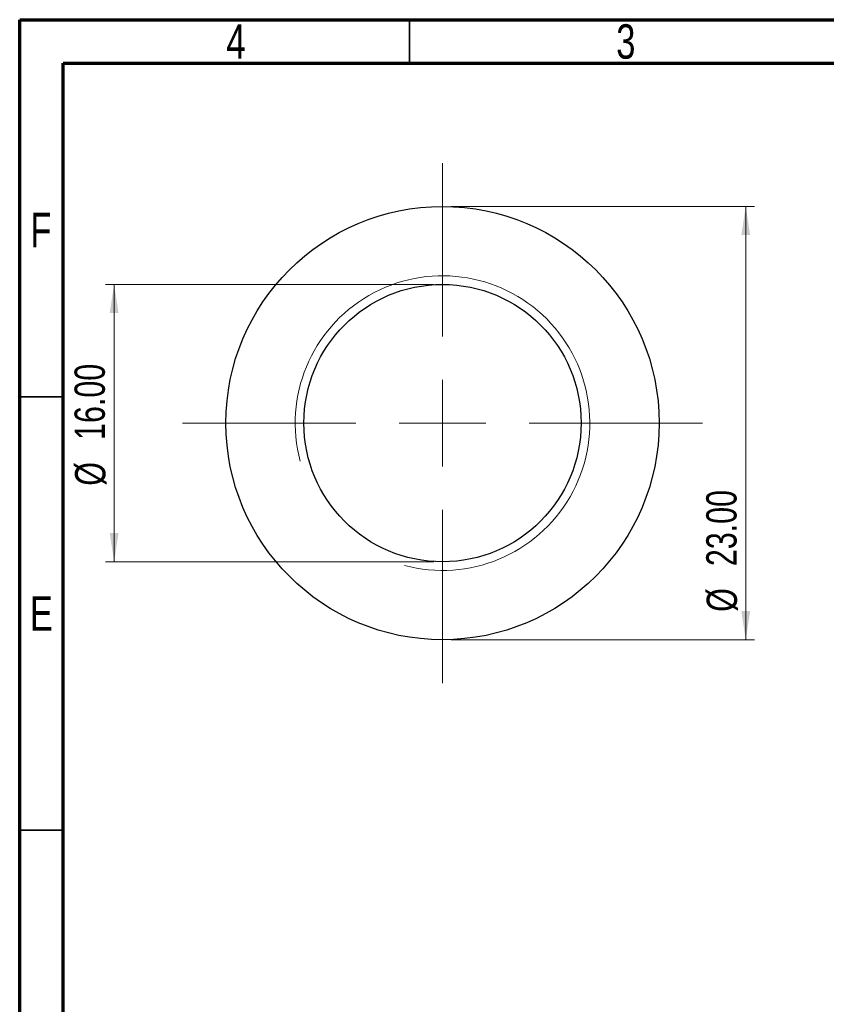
# Model space of a CAD drawing. Header units: millimetres. Extents: x 0 to 205, y 0 to 292.
# Tile 4 of 11: x 15 to 108, y 178 to 292. Entities that reach past the tile are written whole.
import ezdxf

# ---------------------------------------------------------------- set-up
doc = ezdxf.new("R2010")
doc.units = ezdxf.units.MM
doc.styles.add('SLDTEXTSTYLE0', font='TXT', dxfattribs={"width": 0.75})
doc.dimstyles.new('SLDDIMSTYLE0', dxfattribs={"dimtxt": 3.5, "dimasz": 3.302, "dimexe": 0, "dimexo": 0.0625, "dimgap": 0.875, "dimtad": 1, "dimlfac": 0.5, "dimrnd": 1e-09, "dimzin": 4, "dimdsep": 46, "dimtxsty": 'SLDTEXTSTYLE0', "dimsah": 1, "dimcen": 0.09, "dimadec": 0, "dimazin": 1, "dimtfac": 1, "dimtmove": 0, "dimatfit": 0, "dimfxl": 1, "dimfrac": 2, "dimtolj": 1, "dimtzin": 12, "dimarcsym": 0})
doc.dimstyles.new('SLDDIMSTYLE1', dxfattribs={"dimtxt": 3.5, "dimasz": 3.302, "dimexe": 0, "dimexo": 0.0625, "dimgap": 0.875, "dimtad": 1, "dimlfac": 0.5, "dimrnd": 1e-09, "dimzin": 12, "dimdsep": 46, "dimtxsty": 'SLDTEXTSTYLE0', "dimsah": 1, "dimcen": 0.09, "dimadec": 0, "dimazin": 3, "dimtfac": 1, "dimtofl": 0, "dimtmove": 0, "dimatfit": 3, "dimfxl": 1, "dimfrac": 2, "dimtolj": 1, "dimtzin": 12, "dimarcsym": 0})

# ---------------------------------------------------------------- blocks, each defined once
blk = doc.blocks.new('_D')
at = {"color": 7, "linetype": 'Continuous', "lineweight": 0}
for p, q in [((62.8, 261.45), (24.9, 261.45)), ((25.9, 261.45), (25.9, 229.45)), ((62.8, 229.45), (24.9, 229.45))]:
    blk.add_line(p, q, dxfattribs=at)
at = {"color": 7, "linetype": 'Continuous', "lineweight": 18}
for points in [[(25.9, 261.45), (25.39, 258.15), (26.41, 258.15)], [(25.9, 229.45), (26.41, 232.76), (25.39, 232.76)]]:
    blk.add_solid(points, dxfattribs=at)
at = {"color": 7, "linetype": 'Continuous', "lineweight": 18, "char_height": 3.5, "attachment_point": 1, "rotation": 90, "style": 'SLDTEXTSTYLE0'}
for s, insert in [('16.00', (21.33, 243.51)), ('%%c', (21.39, 238.23))]:
    blk.add_mtext(s, dxfattribs=dict(at, insert=insert))
blk = doc.blocks.new('_D_1')
at = {"color": 7, "linetype": 'Continuous', "lineweight": 0}
for p, q in [((64.8, 270.45), (99.8, 270.45)), ((98.8, 270.45), (98.8, 220.45)), ((64.8, 220.45), (99.8, 220.45))]:
    blk.add_line(p, q, dxfattribs=at)
at = {"color": 7, "linetype": 'Continuous', "lineweight": 18}
for points in [[(98.8, 270.45), (98.29, 267.15), (99.31, 267.15)], [(98.8, 220.45), (99.31, 223.76), (98.29, 223.76)]]:
    blk.add_solid(points, dxfattribs=at)
at = {"color": 7, "linetype": 'Continuous', "lineweight": 18, "char_height": 3.5, "attachment_point": 1, "rotation": 90, "style": 'SLDTEXTSTYLE0'}
for s, insert in [('23.00', (94.24, 228.95)), ('%%c', (94.29, 223.68))]:
    blk.add_mtext(s, dxfattribs=dict(at, insert=insert))
blk = doc.blocks.new('SW_CENTERMARKSYMBOL_0')
at = {"color": 0, "linetype": 'Continuous', "lineweight": 18}
for p, q in [((0, 10), (0, 30)), ((0, 0), (0, 5)), ((-10, 0), (-30, 0)), ((0, 0), (-5, 0)), ((0, 0), (0, -5)), ((0, 0), (5, 0)), ((10, 0), (30, 0)), ((0, -10), (0, -30))]:
    blk.add_line(p, q, dxfattribs=at)

msp = doc.modelspace()

# ---------------------------------------------------------------- linework, layer by layer
at = {"color": 7, "linetype": 'Continuous', "lineweight": 70}
for p, q in [((15, 5), (15, 292)), ((15, 292), (205, 292)), ((20, 10), (20, 287)), ((20, 287), (200, 287))]:
    msp.add_line(p, q, dxfattribs=at)
at = {"color": 7, "linetype": 'Continuous', "lineweight": 35}
for p, q in [((60, 287), (60, 292)), ((20, 248.5), (15, 248.5)), ((20, 198.5), (15, 198.5))]:
    msp.add_line(p, q, dxfattribs=at)
at = {"color": 7, "linetype": 'Continuous', "lineweight": 25}
for radius in [25, 16]:
    msp.add_circle((63.803, 245.453), radius, dxfattribs=at)
at = {"color": 7, "linetype": 'Continuous', "lineweight": 18}
msp.add_arc((63.803, 245.453), 17, 255, 195, dxfattribs=at)

# ---------------------------------------------------------------- block references
at = {"color": 7, "linetype": 'Continuous', "lineweight": 0}
msp.add_blockref('SW_CENTERMARKSYMBOL_0', (63.803, 245.453), dxfattribs=at)

# ---------------------------------------------------------------- texts
at = {"color": 7, "linetype": 'Continuous', "lineweight": 0, "char_height": 3.969, "attachment_point": 2, "style": 'SLDTEXTSTYLE0'}
for s, insert in [('4', (39.96, 291.468)), ('3', (84.96, 291.468)), ('F', (17.458, 269.718)), ('E', (17.508, 225.468))]:
    msp.add_mtext(s, dxfattribs=dict(at, insert=insert))

# ---------------------------------------------------------------- dimensions: what is measured, and where the dimension line sits
at = {"color": 7, "linetype": 'Continuous', "lineweight": 18}
for base, p1, p2, text, dimstyle, picture, middle in [((98.803, 220.453), (63.803, 270.453), (63.803, 220.453), '%%c23.00', 'SLDDIMSTYLE1', '_D_1', (98.803, 232.133)), ((25.9, 229.453), (63.803, 261.453), (63.803, 229.453), '%%c<>', 'SLDDIMSTYLE0', '_D', (25.9, 246.692))]:
    dim = msp.add_linear_dim(base=base, p1=p1, p2=p2, angle=90, text=text, dimstyle=dimstyle, dxfattribs=at)
    dim.commit()
    dim.dimension.update_dxf_attribs({"geometry": picture, "text_midpoint": middle, "dimtype": 160})

doc.saveas('drawing.dxf')
